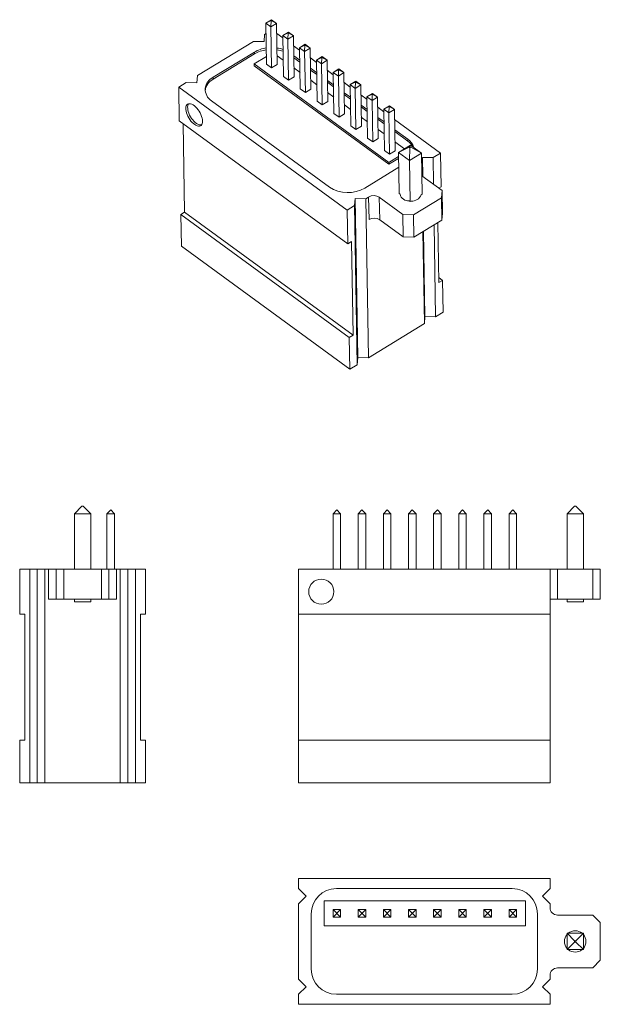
# Model space of a CAD drawing. Header units: millimetres. Extents: x -11 to 12.1, y 11.7 to 50.8.
import ezdxf

# ---------------------------------------------------------------- set-up
doc = ezdxf.new("R2010")
doc.units = ezdxf.units.MM

msp = doc.modelspace()

# ---------------------------------------------------------------- linework, layer by layer
at = {"color": 7, "linetype": 'Continuous', "lineweight": 15}
for p, q in [((-1.205, 50.689), (-0.982, 50.825)), ((-0.995, 50.795), (-1.205, 50.689)), ((-1.004, 50.542), (-1.205, 50.689)), ((-1.205, 50.689), (-1.178, 49.051)), ((-0.995, 50.795), (-1.004, 50.542)), ((-0.781, 50.678), (-1.004, 50.542)), ((-1.004, 50.542), (-0.977, 48.904)), ((-0.995, 50.795), (-0.982, 50.825)), ((-0.995, 50.795), (-0.781, 50.678)), ((-0.982, 50.825), (-0.781, 50.678)), ((-0.781, 50.678), (-0.755, 49.04)), ((-1.279, 49.952), (-1.257, 50.235)), ((-1.198, 50.271), (-1.257, 50.235)), ((-0.534, 50.105), (-0.775, 50.281)), ((-0.535, 50.199), (-0.313, 50.335)), ((-0.325, 50.306), (-0.535, 50.199)), ((-0.334, 50.052), (-0.535, 50.199)), ((-0.535, 50.199), (-0.508, 48.561)), ((-0.325, 50.306), (-0.334, 50.052)), ((-0.112, 50.189), (-0.334, 50.052)), ((-0.325, 50.306), (-0.313, 50.335)), ((-0.325, 50.306), (-0.112, 50.189)), ((-0.313, 50.335), (-0.112, 50.189)), ((-0.112, 50.189), (-0.085, 48.551)), ((-1.703, 49.962), (-3.93, 48.6)), ((-1.703, 49.962), (-1.279, 49.952)), ((-0.334, 50.052), (-0.307, 48.415)), ((0.136, 49.615), (-0.105, 49.791)), ((0.135, 49.71), (0.357, 49.846)), ((0.345, 49.816), (0.135, 49.71)), ((0.345, 49.816), (0.336, 49.563)), ((0.345, 49.816), (0.357, 49.846)), ((0.345, 49.816), (0.558, 49.699)), ((0.357, 49.846), (0.558, 49.699)), ((-3.298, 48.537), (-1.665, 49.536)), ((-1.663, 49.462), (-3.297, 48.463)), ((-1.183, 49.363), (-1.673, 49.063)), ((-1.663, 49.462), (-1.665, 49.536)), ((-0.519, 49.217), (-0.76, 49.393)), ((0.143, 49.212), (-0.098, 49.388)), ((0.336, 49.563), (0.135, 49.71)), ((0.135, 49.71), (0.162, 48.072)), ((0.558, 49.699), (0.336, 49.563)), ((0.336, 49.563), (0.363, 47.925)), ((0.558, 49.699), (0.585, 48.061)), ((0.805, 49.22), (1.027, 49.356)), ((1.015, 49.326), (1.027, 49.356)), ((1.027, 49.356), (1.228, 49.209)), ((-1.673, 49.063), (3.687, 45.147)), ((-1.673, 49.063), (-1.671, 48.989)), ((-1.671, 48.989), (3.688, 45.073)), ((-0.977, 48.904), (-1.178, 49.051)), ((-0.755, 49.04), (-0.977, 48.904)), ((-0.097, 49.314), (0.144, 49.137)), ((0.806, 49.126), (0.565, 49.302)), ((1.015, 49.326), (0.805, 49.22)), ((1.006, 49.073), (0.805, 49.22)), ((0.805, 49.22), (0.832, 47.582)), ((1.015, 49.326), (1.006, 49.073)), ((1.228, 49.209), (1.006, 49.073)), ((1.006, 49.073), (1.033, 47.436)), ((1.015, 49.326), (1.228, 49.209)), ((1.228, 49.209), (1.255, 47.572)), ((-3.951, 48.317), (-3.93, 48.6)), ((-0.307, 48.415), (-0.508, 48.561)), ((0.151, 48.728), (-0.09, 48.904)), ((0.813, 48.722), (0.572, 48.898)), ((0.573, 48.824), (0.814, 48.648)), ((1.476, 48.636), (1.235, 48.812)), ((1.475, 48.731), (1.697, 48.867)), ((1.685, 48.837), (1.475, 48.731)), ((1.676, 48.584), (1.475, 48.731)), ((1.475, 48.731), (1.501, 47.093)), ((1.685, 48.837), (1.676, 48.584)), ((1.898, 48.72), (1.676, 48.584)), ((1.676, 48.584), (1.702, 46.946)), ((1.685, 48.837), (1.697, 48.867)), ((1.685, 48.837), (1.898, 48.72)), ((1.697, 48.867), (1.898, 48.72)), ((1.898, 48.72), (1.925, 47.082)), ((-4.375, 48.328), (-4.672, 48.146)), ((-4.375, 48.328), (-3.951, 48.317)), ((-3.297, 48.463), (-3.298, 48.537)), ((-0.085, 48.551), (-0.307, 48.415)), ((0.821, 48.238), (0.579, 48.414)), ((1.483, 48.233), (1.241, 48.409)), ((1.243, 48.334), (1.484, 48.158)), ((2.146, 48.146), (1.905, 48.323)), ((2.145, 48.241), (2.367, 48.377)), ((2.355, 48.347), (2.145, 48.241)), ((2.346, 48.094), (2.145, 48.241)), ((2.145, 48.241), (2.171, 46.603)), ((2.355, 48.347), (2.346, 48.094)), ((2.568, 48.23), (2.346, 48.094)), ((2.355, 48.347), (2.367, 48.377)), ((2.355, 48.347), (2.568, 48.23)), ((2.367, 48.377), (2.568, 48.23)), ((2.568, 48.23), (2.595, 46.593)), ((-4.672, 48.146), (2.028, 43.25)), ((-4.672, 48.146), (-4.65, 46.806)), ((0.363, 47.925), (0.162, 48.072)), ((0.585, 48.061), (0.363, 47.925)), ((1.491, 47.748), (1.249, 47.925)), ((2.153, 47.743), (1.911, 47.919)), ((1.913, 47.845), (2.154, 47.669)), ((2.346, 48.094), (2.372, 46.456)), ((2.816, 47.657), (2.575, 47.833)), ((2.815, 47.751), (3.037, 47.888)), ((3.025, 47.858), (2.815, 47.751)), ((3.025, 47.858), (3.016, 47.605)), ((3.025, 47.858), (3.037, 47.888)), ((3.025, 47.858), (3.238, 47.741)), ((3.037, 47.888), (3.238, 47.741)), ((1.32, 44.166), (-3.37, 47.593)), ((1.033, 47.436), (0.832, 47.582)), ((1.255, 47.572), (1.033, 47.436)), ((2.161, 47.259), (1.919, 47.435)), ((2.823, 47.253), (2.581, 47.43)), ((3.016, 47.605), (2.815, 47.751)), ((2.815, 47.751), (2.841, 46.114)), ((3.238, 47.741), (3.016, 47.605)), ((3.016, 47.605), (3.042, 45.967)), ((3.238, 47.741), (3.265, 46.103)), ((3.484, 47.262), (3.707, 47.398)), ((3.694, 47.368), (3.707, 47.398)), ((3.707, 47.398), (3.908, 47.251)), ((1.702, 46.946), (1.501, 47.093)), ((1.925, 47.082), (1.702, 46.946)), ((2.583, 47.355), (2.824, 47.179)), ((3.486, 47.167), (3.245, 47.344)), ((3.694, 47.368), (3.484, 47.262)), ((3.685, 47.115), (3.484, 47.262)), ((3.484, 47.262), (3.511, 45.624)), ((3.694, 47.368), (3.685, 47.115)), ((3.908, 47.251), (3.685, 47.115)), ((3.685, 47.115), (3.712, 45.477)), ((3.694, 47.368), (3.908, 47.251)), ((3.908, 47.251), (3.935, 45.614)), ((-4.65, 46.806), (2.05, 41.911)), ((-4.498, 46.695), (-4.44, 43.175)), ((2.372, 46.456), (2.171, 46.603)), ((2.831, 46.769), (2.589, 46.946)), ((3.493, 46.764), (3.251, 46.94)), ((3.253, 46.866), (3.494, 46.689)), ((5.739, 45.521), (3.915, 46.854)), ((2.595, 46.593), (2.372, 46.456)), ((3.501, 46.28), (3.259, 46.456)), ((4.437, 46.074), (3.921, 46.451)), ((3.923, 46.376), (4.438, 45.999)), ((3.042, 45.967), (2.841, 46.114)), ((3.265, 46.103), (3.042, 45.967)), ((4.306, 45.691), (3.929, 45.967)), ((4.067, 45.545), (4.55, 45.841)), ((4.438, 45.999), (4.437, 46.074)), ((4.525, 45.781), (4.55, 45.841)), ((4.55, 45.841), (4.985, 45.522)), ((3.712, 45.477), (3.511, 45.624)), ((3.935, 45.614), (3.712, 45.477)), ((4.487, 45.758), (4.067, 45.545)), ((4.503, 45.227), (4.067, 45.545)), ((4.067, 45.545), (4.094, 43.908)), ((4.525, 45.781), (4.487, 45.758)), ((4.487, 45.758), (4.521, 45.734)), ((4.521, 45.734), (4.503, 45.227)), ((4.985, 45.522), (4.503, 45.227)), ((4.521, 45.734), (4.558, 45.756)), ((4.558, 45.756), (4.525, 45.781)), ((4.558, 45.756), (4.985, 45.522)), ((4.985, 45.522), (5.012, 43.885)), ((5.442, 45.339), (5.739, 45.521)), ((5.739, 45.521), (5.761, 44.181)), ((3.687, 45.147), (4.07, 45.381)), ((3.687, 45.147), (3.688, 45.073)), ((3.688, 45.073), (4.071, 45.307)), ((4.503, 45.227), (4.53, 43.589)), ((4.993, 45.064), (4.997, 45.067)), ((5.018, 45.35), (4.997, 45.067)), ((5.004, 44.613), (4.997, 45.067)), ((5.442, 45.339), (5.018, 45.35)), ((5.031, 44.593), (5.018, 45.35)), ((5.442, 45.339), (5.46, 44.28)), ((4.077, 44.954), (2.732, 44.131)), ((5.802, 44.03), (5, 44.616)), ((4.129, 43.883), (4.094, 43.908)), ((5.012, 43.885), (4.974, 43.861)), ((5.671, 44.126), (5.761, 44.181)), ((5.78, 43.747), (5.802, 44.03)), ((5.816, 43.137), (5.802, 44.03)), ((2.346, 43.715), (2.324, 43.432)), ((2.77, 43.705), (2.346, 43.715)), ((2.45, 37.388), (2.346, 43.715)), ((2.77, 43.705), (2.881, 43.773)), ((2.77, 43.705), (2.874, 37.377)), ((2.896, 42.879), (2.881, 43.773)), ((3.305, 43.762), (4.243, 43.077)), ((3.32, 42.869), (3.305, 43.762)), ((4.53, 43.589), (4.495, 43.615)), ((4.568, 43.613), (4.53, 43.589)), ((4.666, 43.066), (5.78, 43.747)), ((5.795, 42.854), (5.78, 43.747)), ((-4.44, 43.175), (-4.589, 43.084)), ((-4.589, 43.084), (-4.568, 41.819)), ((-4.589, 43.084), (2.111, 38.189)), ((-4.44, 43.175), (2.259, 38.279)), ((2.028, 43.25), (2.324, 43.432)), ((2.028, 43.25), (2.05, 41.911)), ((2.428, 37.105), (2.324, 43.432)), ((4.243, 43.077), (4.666, 43.066)), ((4.257, 42.183), (4.243, 43.077)), ((5.795, 42.854), (5.816, 43.137)), ((3.32, 42.869), (4.257, 42.183)), ((4.681, 42.173), (4.666, 43.066)), ((4.681, 42.173), (5.795, 42.854)), ((5.674, 40.368), (5.634, 42.756)), ((5.101, 38.739), (5.041, 42.393)), ((5.122, 39.022), (5.067, 42.409)), ((5.486, 42.665), (5.546, 39.012)), ((2.05, 41.911), (2.198, 42.001)), ((2.198, 42.001), (2.259, 38.279)), ((4.257, 42.183), (4.681, 42.173)), ((-4.568, 41.819), (2.131, 36.923)), ((5.67, 40.57), (5.822, 40.459)), ((5.822, 40.459), (5.674, 40.368)), ((5.822, 40.459), (5.843, 39.193)), ((5.546, 39.012), (5.843, 39.193)), ((5.101, 38.739), (5.122, 39.022)), ((5.122, 39.022), (5.546, 39.012)), ((2.874, 37.377), (5.101, 38.739)), ((2.259, 38.279), (2.111, 38.189)), ((2.111, 38.189), (2.131, 36.923)), ((2.428, 37.105), (2.45, 37.388)), ((2.45, 37.388), (2.874, 37.377)), ((2.131, 36.923), (2.428, 37.105)), ((-8.524, 31.478), (-8.824, 31.178)), ((-8.524, 31.478), (-8.474, 31.478)), ((-8.474, 31.478), (-8.174, 31.178)), ((-8.474, 31.478), (-8.174, 31.178)), ((-7.379, 31.328), (-7.529, 31.178)), ((-7.379, 31.328), (-7.229, 31.178)), ((1.616, 31.328), (1.466, 31.178)), ((1.616, 31.328), (1.766, 31.178)), ((2.616, 31.328), (2.466, 31.178)), ((2.616, 31.328), (2.766, 31.178)), ((3.616, 31.328), (3.466, 31.178)), ((3.616, 31.328), (3.766, 31.178)), ((4.616, 31.328), (4.466, 31.178)), ((4.616, 31.328), (4.766, 31.178)), ((5.616, 31.328), (5.466, 31.178)), ((5.616, 31.328), (5.766, 31.178)), ((6.616, 31.328), (6.466, 31.178)), ((6.616, 31.328), (6.766, 31.178)), ((7.616, 31.328), (7.466, 31.178)), ((7.616, 31.328), (7.766, 31.178)), ((8.616, 31.328), (8.466, 31.178)), ((8.616, 31.328), (8.766, 31.178)), ((11.071, 31.478), (10.771, 31.178)), ((11.071, 31.478), (11.121, 31.478)), ((11.121, 31.478), (11.421, 31.178)), ((11.121, 31.478), (11.421, 31.178)), ((-8.174, 31.178), (-8.824, 31.178)), ((-8.824, 31.178), (-8.824, 28.978)), ((-8.174, 31.178), (-8.174, 28.978)), ((-8.174, 31.178), (-8.174, 28.978)), ((-7.529, 31.178), (-7.529, 28.978)), ((-7.229, 31.178), (-7.529, 31.178)), ((-7.229, 31.178), (-7.229, 28.978)), ((1.766, 31.178), (1.466, 31.178)), ((1.466, 31.178), (1.466, 28.978)), ((1.766, 31.178), (1.766, 28.978)), ((2.766, 31.178), (2.466, 31.178)), ((2.466, 31.178), (2.466, 28.978)), ((2.766, 31.178), (2.766, 28.978)), ((3.766, 31.178), (3.466, 31.178)), ((3.466, 31.178), (3.466, 28.978)), ((3.766, 31.178), (3.766, 28.978)), ((4.766, 31.178), (4.466, 31.178)), ((4.466, 31.178), (4.466, 28.978)), ((4.766, 31.178), (4.766, 28.978)), ((5.466, 31.178), (5.466, 28.978)), ((5.766, 31.178), (5.466, 31.178)), ((5.766, 31.178), (5.766, 28.978)), ((6.466, 31.178), (6.466, 28.978)), ((6.766, 31.178), (6.466, 31.178)), ((6.766, 31.178), (6.766, 28.978)), ((7.766, 31.178), (7.466, 31.178)), ((7.466, 31.178), (7.466, 28.978)), ((7.766, 31.178), (7.766, 28.978)), ((8.766, 31.178), (8.466, 31.178)), ((8.466, 31.178), (8.466, 28.978)), ((8.766, 31.178), (8.766, 28.978)), ((10.771, 31.178), (10.771, 28.978)), ((11.421, 31.178), (10.771, 31.178)), ((11.421, 31.178), (11.421, 28.978)), ((11.421, 31.178), (11.421, 28.978)), ((-10.999, 28.978), (-10.999, 27.178)), ((-10.999, 28.978), (-5.999, 28.978)), ((-10.599, 20.478), (-10.599, 28.978)), ((-10.299, 20.478), (-10.299, 28.978)), ((-9.999, 28.978), (-9.999, 20.478)), ((-9.849, 27.778), (-9.849, 28.978)), ((-9.549, 27.778), (-9.549, 28.978)), ((-9.249, 27.778), (-9.249, 28.978)), ((-7.749, 27.778), (-7.749, 28.978)), ((-7.449, 27.778), (-7.449, 28.978)), ((-7.149, 27.778), (-7.149, 28.978)), ((-6.999, 20.478), (-6.999, 28.978)), ((-6.699, 20.478), (-6.699, 28.978)), ((-6.399, 28.978), (-6.399, 20.478)), ((-5.999, 28.978), (-5.999, 27.178)), ((0.096, 28.978), (0.096, 20.478)), ((0.096, 28.978), (12.096, 28.978)), ((10.096, 28.978), (10.096, 20.478)), ((10.396, 27.778), (10.396, 28.978)), ((11.796, 27.778), (11.796, 28.978)), ((12.096, 27.778), (12.096, 28.978)), ((-9.849, 27.778), (-7.149, 27.778)), ((-8.824, 27.678), (-8.824, 27.778)), ((-8.174, 27.678), (-8.824, 27.678)), ((-8.174, 27.678), (-8.174, 27.778)), ((-8.174, 27.678), (-8.174, 27.778)), ((10.096, 27.778), (12.096, 27.778)), ((10.771, 27.678), (10.771, 27.778)), ((11.421, 27.678), (10.771, 27.678)), ((11.421, 27.678), (11.421, 27.778)), ((11.421, 27.678), (11.421, 27.778)), ((-10.999, 27.178), (-10.799, 27.178)), ((-10.799, 27.178), (-10.799, 22.178)), ((-6.199, 27.178), (-5.999, 27.178)), ((-6.199, 22.178), (-6.199, 27.178)), ((0.096, 27.178), (10.096, 27.178)), ((-10.999, 22.178), (-10.999, 20.478)), ((-10.799, 22.178), (-10.999, 22.178)), ((-5.999, 22.178), (-6.199, 22.178)), ((-5.999, 22.178), (-5.999, 20.478)), ((0.096, 22.178), (10.096, 22.178)), ((-10.999, 20.478), (-5.999, 20.478)), ((0.096, 20.478), (10.096, 20.478)), ((10.096, 16.667), (0.096, 16.667)), ((0.096, 16.667), (0.096, 16.267)), ((10.096, 16.267), (10.096, 16.667)), ((0.396, 15.967), (0.096, 16.267)), ((8.596, 16.267), (1.596, 16.267)), ((10.096, 16.267), (9.796, 15.967)), ((0.096, 15.667), (0.396, 15.967)), ((0.096, 15.667), (0.096, 12.667)), ((9.116, 15.787), (1.116, 15.787)), ((1.116, 15.787), (1.116, 14.787)), ((9.116, 14.787), (9.116, 15.787)), ((9.796, 15.967), (10.096, 15.667)), ((10.096, 15.517), (10.096, 15.667)), ((1.766, 15.137), (1.466, 15.437)), ((1.766, 15.437), (1.466, 15.137)), ((1.466, 15.137), (1.466, 15.437)), ((1.466, 15.437), (1.766, 15.437)), ((1.766, 15.437), (1.766, 15.137)), ((2.466, 15.137), (2.766, 15.437)), ((2.766, 15.137), (2.466, 15.437)), ((2.466, 15.137), (2.466, 15.437)), ((2.466, 15.437), (2.766, 15.437)), ((2.766, 15.437), (2.766, 15.137)), ((3.466, 15.137), (3.766, 15.437)), ((3.766, 15.137), (3.466, 15.437)), ((3.466, 15.137), (3.466, 15.437)), ((3.466, 15.437), (3.766, 15.437)), ((3.766, 15.437), (3.766, 15.137)), ((4.466, 15.137), (4.766, 15.437)), ((4.466, 15.437), (4.766, 15.137)), ((4.466, 15.137), (4.466, 15.437)), ((4.466, 15.437), (4.766, 15.437)), ((4.766, 15.437), (4.766, 15.137)), ((5.466, 15.137), (5.766, 15.437)), ((5.466, 15.437), (5.766, 15.137)), ((5.466, 15.137), (5.466, 15.437)), ((5.466, 15.437), (5.766, 15.437)), ((5.766, 15.437), (5.766, 15.137)), ((6.466, 15.137), (6.766, 15.437)), ((6.466, 15.437), (6.766, 15.137)), ((6.466, 15.137), (6.466, 15.437)), ((6.466, 15.437), (6.766, 15.437)), ((6.766, 15.437), (6.766, 15.137)), ((7.466, 15.137), (7.766, 15.437)), ((7.466, 15.437), (7.766, 15.137)), ((7.466, 15.137), (7.466, 15.437)), ((7.466, 15.437), (7.766, 15.437)), ((7.766, 15.437), (7.766, 15.137)), ((8.466, 15.137), (8.766, 15.437)), ((8.466, 15.437), (8.766, 15.137)), ((8.466, 15.437), (8.766, 15.437)), ((8.466, 15.137), (8.466, 15.437)), ((8.766, 15.437), (8.766, 15.137)), ((0.596, 13.067), (0.596, 15.267)), ((1.766, 15.137), (1.466, 15.137)), ((2.766, 15.137), (2.466, 15.137)), ((3.766, 15.137), (3.466, 15.137)), ((4.766, 15.137), (4.466, 15.137)), ((5.766, 15.137), (5.466, 15.137)), ((6.766, 15.137), (6.466, 15.137)), ((7.766, 15.137), (7.466, 15.137)), ((8.766, 15.137), (8.466, 15.137)), ((9.596, 15.267), (9.596, 13.067)), ((11.796, 15.217), (10.396, 15.217)), ((12.096, 14.917), (11.796, 15.217)), ((12.096, 13.417), (12.096, 14.917)), ((1.116, 14.787), (9.116, 14.787)), ((11.071, 14.192), (10.771, 14.492)), ((10.771, 14.492), (11.421, 14.492)), ((10.771, 13.842), (10.771, 14.492)), ((11.121, 14.192), (11.421, 14.492)), ((11.421, 14.492), (11.421, 13.842)), ((11.071, 14.142), (10.771, 13.842)), ((11.121, 14.192), (11.071, 14.192)), ((11.071, 14.192), (11.071, 14.142)), ((11.071, 14.142), (11.121, 14.142)), ((11.121, 14.142), (11.121, 14.192)), ((11.121, 14.142), (11.421, 13.842)), ((11.421, 13.842), (10.771, 13.842)), ((11.796, 13.117), (12.096, 13.417)), ((10.396, 13.117), (11.796, 13.117)), ((0.396, 12.367), (0.096, 12.667)), ((10.096, 12.667), (9.796, 12.367)), ((10.096, 12.667), (10.096, 12.817)), ((0.096, 12.067), (0.396, 12.367)), ((9.796, 12.367), (10.096, 12.067)), ((0.096, 12.067), (0.096, 11.667)), ((8.596, 12.067), (1.596, 12.067)), ((10.096, 11.667), (10.096, 12.067)), ((0.096, 11.667), (10.096, 11.667))]:
    msp.add_line(p, q, dxfattribs=at)
at = {"color": 7, "linetype": 'Continuous', "lineweight": 15, "flags": 128}
for points in [[(-3.723, 46.791), (-3.728, 46.85), (-3.74, 46.914), (-3.761, 46.981), (-3.788, 47.049), (-3.821, 47.117), (-3.86, 47.183), (-3.903, 47.246), (-3.951, 47.303), (-4, 47.354), (-4.051, 47.398), (-4.102, 47.433), (-4.153, 47.459), (-4.201, 47.475), (-4.245, 47.481), (-4.285, 47.476), (-4.32, 47.461), (-4.349, 47.436), (-4.371, 47.402), (-4.386, 47.359), (-4.392, 47.308), (-4.392, 47.251), (-4.383, 47.189), (-4.366, 47.123), (-4.343, 47.056), (-4.313, 46.988), (-4.276, 46.921), (-4.235, 46.856), (-4.189, 46.796), (-4.141, 46.741), (-4.09, 46.694), (-4.039, 46.654), (-3.988, 46.624), (-3.939, 46.602), (-3.893, 46.592), (-3.85, 46.591), (-3.812, 46.601), (-3.781, 46.621), (-3.755, 46.651), (-3.737, 46.69), (-3.726, 46.737), (-3.723, 46.791)], [(-4.278, 47.478), (-4.297, 47.447), (-4.311, 47.404), (-4.318, 47.353), (-4.317, 47.296), (-4.309, 47.234), (-4.292, 47.169), (-4.269, 47.101), (-4.238, 47.033), (-4.202, 46.966), (-4.161, 46.902), (-4.115, 46.841), (-4.067, 46.787), (-4.016, 46.739), (-3.965, 46.7), (-3.914, 46.669), (-3.865, 46.648), (-3.818, 46.637), (-3.776, 46.637), (-3.764, 46.638)]]:
    msp.add_lwpolyline(points, dxfattribs=at)
at = {"color": 7, "linetype": 'Continuous', "lineweight": 15}
msp.add_circle((0.996, 28.078), 0.5, dxfattribs=at)
for centre, radius, start, end in [((-1.025, 48.45), 1.26, 97.4664, 120.4951), ((-1.028, 48.387), 1.249, 97.3614, 120.6), ((-0.96, 48.371), 1.342, 71.1339, 81.6662), ((-0.959, 48.297), 1.342, 71.1339, 81.6662), ((-3.018, 47.917), 0.613, 117.0829, 172.7902), ((-3.08, 48.046), 0.537, 113.9245, 237.306), ((4.096, 45.569), 0.609, 16.9307, 55.9819), ((4.057, 45.455), 0.665, 28.8148, 54.981), ((2.055, 45.297), 1.349, 236.9823, 300.1398), ((4.474, 43.97), 0.356, 194.2108, 273.4479), ((4.602, 44.014), 0.403, 265.1531, 337.7323), ((3.084, 43.421), 0.406, 57.1216, 120.0006), ((3.099, 42.528), 0.406, 57.1216, 120.0006), ((1.596, 15.267), 1, 90, 180), ((8.596, 15.267), 1, 0, 90), ((10.396, 15.517), 0.3, 180, 270), ((11.096, 14.167), 0.425, 49.8668, 130.1052), ((11.096, 14.167), 0.425, 139.8668, 220.1052), ((11.096, 14.167), 0.425, 319.8668, 40.1052), ((11.096, 14.167), 0.425, 229.8668, 310.1052), ((1.596, 13.067), 1, 180, 270), ((8.596, 13.067), 1, 270, 0), ((10.396, 12.817), 0.3, 90, 180)]:
    msp.add_arc(centre, radius, start, end, dxfattribs=at)

doc.saveas('drawing.dxf')
